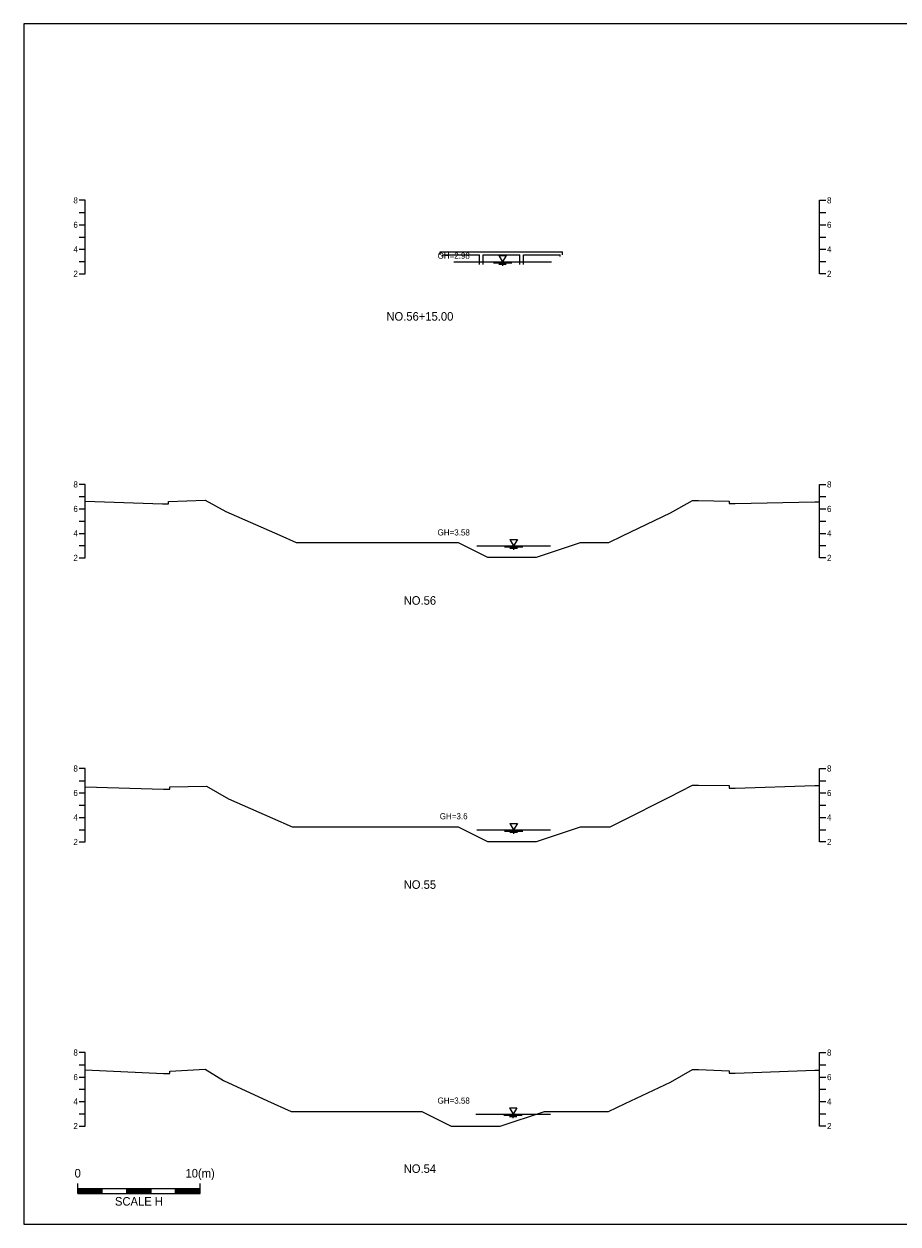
# Model space of a CAD drawing. Header units: metres. Extents: x 14522 to 15395, y -153 to 498.
# Tile 25 of 38: x 14670 to 14741, y 397 to 495. Entities that reach past the tile are written whole.
import ezdxf
from ezdxf.enums import TextEntityAlignment as Align

# ---------------------------------------------------------------- set-up
doc = ezdxf.new("R2010")
doc.units = ezdxf.units.M
for name, color, linetype in [('BOX', 5, 'CONTINUOUS'), ('DT2', 7, 'CONTINUOUS'), ('기본계획용', 33, 'CONTINUOUS')]:
    doc.layers.add(name, color=color, linetype=linetype)
for name, color, linetype, lineweight in [('DT1', 3, 'CONTINUOUS', 0), ('LT1', 4, 'CONTINUOUS', 0), ('ST1', 7, 'CONTINUOUS', 0)]:
    doc.layers.add(name, color=color, linetype=linetype, lineweight=lineweight)
doc.styles.get("Standard").update_dxf_attribs({"font": 'Gulim.ttf'})

# ---------------------------------------------------------------- blocks, each defined once
blk = doc.blocks.new('SWL')
at = {"layer": 'LT1'}
for p, q in [((-15, 0), (15, 0)), ((-3, 5.2), (3, 5.2)), ((-3, 5.2), (0, 0)), ((3, 5.2), (0, 0)), ((-7.5, -0.9), (7.5, -0.9)), ((-3, -1.8), (3, -1.8)), ((-0.38, -2.7), (0.38, -2.7))]:
    blk.add_line(p, q, dxfattribs=at)

msp = doc.modelspace()

# ---------------------------------------------------------------- linework, layer by layer
at = {"layer": 'BOX'}
msp.add_lwpolyline([(14670, 397), (14810, 397), (14810, 495), (14670, 495)], close=True, dxfattribs=at)
at = {"layer": 'DT1'}
for p, q in [((14704.002, 476.39), (14714.002, 476.39)), ((14704.002, 476.14), (14704.002, 476.39)), ((14714.002, 476.14), (14714.002, 476.39)), ((14704.202, 476.14), (14707.202, 476.14)), ((14704.202, 476.038), (14704.202, 476.14)), ((14705.102, 475.58), (14713.102, 475.58)), ((14707.202, 475.37), (14707.202, 476.14)), ((14707.502, 475.37), (14707.502, 476.14)), ((14707.502, 476.14), (14710.502, 476.14)), ((14710.502, 475.37), (14710.502, 476.14)), ((14710.802, 475.37), (14710.802, 476.14)), ((14710.802, 476.14), (14713.802, 476.14)), ((14713.802, 476.016), (14713.802, 476.14)), ((14707.002, 452.38), (14713.002, 452.38)), ((14707.002, 429.18), (14713.002, 429.18)), ((14706.902, 405.97), (14713.002, 405.97))]:
    msp.add_line(p, q, dxfattribs=at)
at = {"layer": 'ST1'}
for p, q in [((14675, 480.6), (14674.5, 480.6)), ((14675, 474.6), (14675, 480.6)), ((14735, 474.6), (14735, 480.6)), ((14735, 480.6), (14735.5, 480.6)), ((14674.5, 479.6), (14675, 479.6)), ((14735, 479.6), (14735.5, 479.6)), ((14674.5, 478.6), (14675, 478.6)), ((14735, 478.6), (14735.5, 478.6)), ((14674.5, 477.6), (14675, 477.6)), ((14735, 477.6), (14735.5, 477.6)), ((14674.5, 476.6), (14675, 476.6)), ((14735, 476.6), (14735.5, 476.6)), ((14674.5, 475.6), (14675, 475.6)), ((14735, 475.6), (14735.5, 475.6)), ((14674.5, 474.6), (14675, 474.6)), ((14735.5, 474.6), (14735, 474.6)), ((14675, 457.4), (14674.5, 457.4)), ((14675, 451.4), (14675, 457.4)), ((14735, 451.4), (14735, 457.4)), ((14735, 457.4), (14735.5, 457.4)), ((14674.5, 456.4), (14675, 456.4)), ((14735, 456.4), (14735.5, 456.4)), ((14674.5, 455.4), (14675, 455.4)), ((14735, 455.4), (14735.5, 455.4)), ((14674.5, 454.4), (14675, 454.4)), ((14735, 454.4), (14735.5, 454.4)), ((14674.5, 453.4), (14675, 453.4)), ((14735, 453.4), (14735.5, 453.4)), ((14674.5, 452.4), (14675, 452.4)), ((14735, 452.4), (14735.5, 452.4)), ((14674.5, 451.4), (14675, 451.4)), ((14735.5, 451.4), (14735, 451.4)), ((14675, 434.2), (14674.5, 434.2)), ((14675, 428.2), (14675, 434.2)), ((14735, 428.2), (14735, 434.2)), ((14735, 434.2), (14735.5, 434.2)), ((14674.5, 433.2), (14675, 433.2)), ((14735, 433.2), (14735.5, 433.2)), ((14674.5, 432.2), (14675, 432.2)), ((14735, 432.2), (14735.5, 432.2)), ((14674.5, 431.2), (14675, 431.2)), ((14735, 431.2), (14735.5, 431.2)), ((14674.5, 430.2), (14675, 430.2)), ((14735, 430.2), (14735.5, 430.2)), ((14674.5, 429.2), (14675, 429.2)), ((14735, 429.2), (14735.5, 429.2)), ((14674.5, 428.2), (14675, 428.2)), ((14735.5, 428.2), (14735, 428.2)), ((14675, 411), (14674.5, 411)), ((14675, 405), (14675, 411)), ((14735, 405), (14735, 411)), ((14735, 411), (14735.5, 411)), ((14674.5, 410), (14675, 410)), ((14735, 410), (14735.5, 410)), ((14674.5, 409), (14675, 409)), ((14735, 409), (14735.5, 409)), ((14674.5, 408), (14675, 408)), ((14735, 408), (14735.5, 408)), ((14674.5, 407), (14675, 407)), ((14735, 407), (14735.5, 407)), ((14674.5, 406), (14675, 406)), ((14735, 406), (14735.5, 406)), ((14674.5, 405), (14675, 405)), ((14735.5, 405), (14735, 405)), ((14674.389, 399.5), (14674.389, 400.3)), ((14674.389, 399.9), (14684.389, 399.9)), ((14676.389, 399.5), (14676.389, 399.9)), ((14678.389, 399.5), (14678.389, 399.9)), ((14680.389, 399.5), (14680.389, 399.9)), ((14682.389, 399.5), (14682.389, 399.9)), ((14684.389, 399.5), (14684.389, 400.3)), ((14674.389, 399.8), (14676.389, 399.8)), ((14674.389, 399.7), (14676.389, 399.7)), ((14674.389, 399.6), (14676.389, 399.6)), ((14674.389, 399.5), (14684.389, 399.5)), ((14678.389, 399.8), (14680.389, 399.8)), ((14678.389, 399.7), (14680.389, 399.7)), ((14678.389, 399.6), (14680.389, 399.6)), ((14682.389, 399.8), (14684.389, 399.8)), ((14682.389, 399.7), (14684.389, 399.7)), ((14682.389, 399.6), (14684.389, 399.6))]:
    msp.add_line(p, q, dxfattribs=at)
at = {"layer": '기본계획용'}
for points in [[(14675, 456.026), (14681.302, 455.8), (14681.802, 455.8), (14681.802, 456), (14684.802, 456.1), (14686.502, 455.2), (14690.902, 453.25), (14692.23, 452.661), (14705.465, 452.661), (14707.865, 451.461), (14711.865, 451.461), (14715.465, 452.661), (14717.79, 452.661), (14718.902, 453.2), (14722.802, 455.09), (14724.602, 456.08), (14725.102, 456.08), (14727.602, 456.03), (14727.602, 455.83), (14728.102, 455.83), (14734.602, 455.98), (14735, 455.976)], [(14692.23, 452.661), (14705.465, 452.661), (14707.865, 451.461), (14711.865, 451.461), (14715.465, 452.661), (14717.79, 452.661)], [(14675, 432.69), (14675.002, 432.69), (14681.402, 432.5), (14681.902, 432.5), (14681.902, 432.7), (14684.902, 432.76), (14686.702, 431.73), (14690.302, 430.14), (14691.911, 429.429), (14705.46, 429.429), (14707.86, 428.229), (14711.86, 428.229), (14715.46, 429.429), (14717.884, 429.429), (14718.802, 429.89), (14722.702, 431.85), (14724.602, 432.85), (14725.102, 432.85), (14727.602, 432.8), (14727.602, 432.6), (14728.102, 432.6), (14734.602, 432.81), (14735, 432.802)], [(14691.911, 429.429), (14705.46, 429.429), (14707.86, 428.229), (14711.86, 428.229), (14715.46, 429.429), (14717.884, 429.429)], [(14675, 409.59), (14681.402, 409.28), (14681.902, 409.28), (14681.902, 409.48), (14684.802, 409.64), (14686.302, 408.72), (14689.902, 407.07), (14691.824, 406.189), (14702.51, 406.189), (14704.91, 404.989), (14708.91, 404.989), (14712.51, 406.189), (14717.746, 406.189), (14719.102, 406.83), (14722.802, 408.58), (14724.602, 409.61), (14725.102, 409.61), (14727.602, 409.51), (14727.602, 409.31), (14728.102, 409.31), (14734.602, 409.56), (14735, 409.553)], [(14691.824, 406.189), (14702.51, 406.189), (14704.91, 404.989), (14708.91, 404.989), (14712.51, 406.189), (14717.746, 406.189)]]:
    msp.add_lwpolyline(points, dxfattribs=at)

# ---------------------------------------------------------------- block references
at = {"layer": 'DT1', "xscale": 0.1, "yscale": 0.1, "zscale": 0.1}
for p in [(14709.102, 475.58), (14710.002, 452.38), (14710.002, 429.18), (14709.952, 405.97)]:
    msp.add_blockref('SWL', p, dxfattribs=at)

# ---------------------------------------------------------------- texts
at = {"layer": 'DT1'}
for s, p in [('8', (14674.4, 480.6)), ('6', (14674.4, 478.6)), ('4', (14674.4, 476.6)), ('2', (14674.4, 474.6)), ('8', (14674.4, 457.4)), ('6', (14674.4, 455.4)), ('4', (14674.4, 453.4)), ('2', (14674.4, 451.4)), ('8', (14674.4, 434.2)), ('6', (14674.4, 432.2)), ('4', (14674.4, 430.2)), ('2', (14674.4, 428.2)), ('8', (14674.4, 411)), ('6', (14674.4, 409)), ('4', (14674.4, 407)), ('2', (14674.4, 405))]:
    msp.add_text(s, height=0.5, dxfattribs=at).set_placement(p, align=Align.MIDDLE_RIGHT)
for s, p in [('8', (14735.6, 480.6)), ('6', (14735.6, 478.6)), ('4', (14735.6, 476.6)), ('2', (14735.6, 474.6)), ('8', (14735.6, 457.4)), ('6', (14735.6, 455.4)), ('4', (14735.6, 453.4)), ('2', (14735.6, 451.4)), ('8', (14735.6, 434.2)), ('6', (14735.6, 432.2)), ('4', (14735.6, 430.2)), ('2', (14735.6, 428.2)), ('8', (14735.6, 411)), ('6', (14735.6, 409)), ('4', (14735.6, 407)), ('2', (14735.6, 405))]:
    msp.add_text(s, height=0.5, dxfattribs=at).set_placement(p, align=Align.MIDDLE_LEFT)
for s, p in [('GH=2.98', (14705.102, 476.08)), ('GH=2.98', (14705.102, 476.08)), ('GH=3.58', (14705.102, 453.48)), ('GH=3.58', (14705.102, 453.48)), ('GH=3.6', (14705.102, 430.3)), ('GH=3.6', (14705.102, 430.3)), ('GH=3.58', (14705.102, 407.08)), ('GH=3.58', (14705.102, 407.08))]:
    msp.add_text(s, height=0.5, dxfattribs=at).set_placement(p, align=Align.MIDDLE_CENTER)
for s, p in [('0', (14674.389, 400.586)), ('10(m)', (14684.389, 400.586))]:
    msp.add_text(s, height=0.7, dxfattribs=at).set_placement(p, align=Align.BOTTOM_CENTER)
msp.add_text('SCALE H', height=0.7, dxfattribs=at).set_placement((14679.389, 399.2), align=Align.TOP_CENTER)
at = {"layer": 'DT2'}
for s, p in [('NO.56+15.00', (14702.341, 471.122)), ('NO.56', (14702.341, 447.922)), ('NO.55', (14702.341, 424.722)), ('NO.54', (14702.341, 401.522))]:
    msp.add_text(s, height=0.7, dxfattribs=at).set_placement(p, align=Align.MIDDLE_CENTER)

doc.saveas('drawing.dxf')
